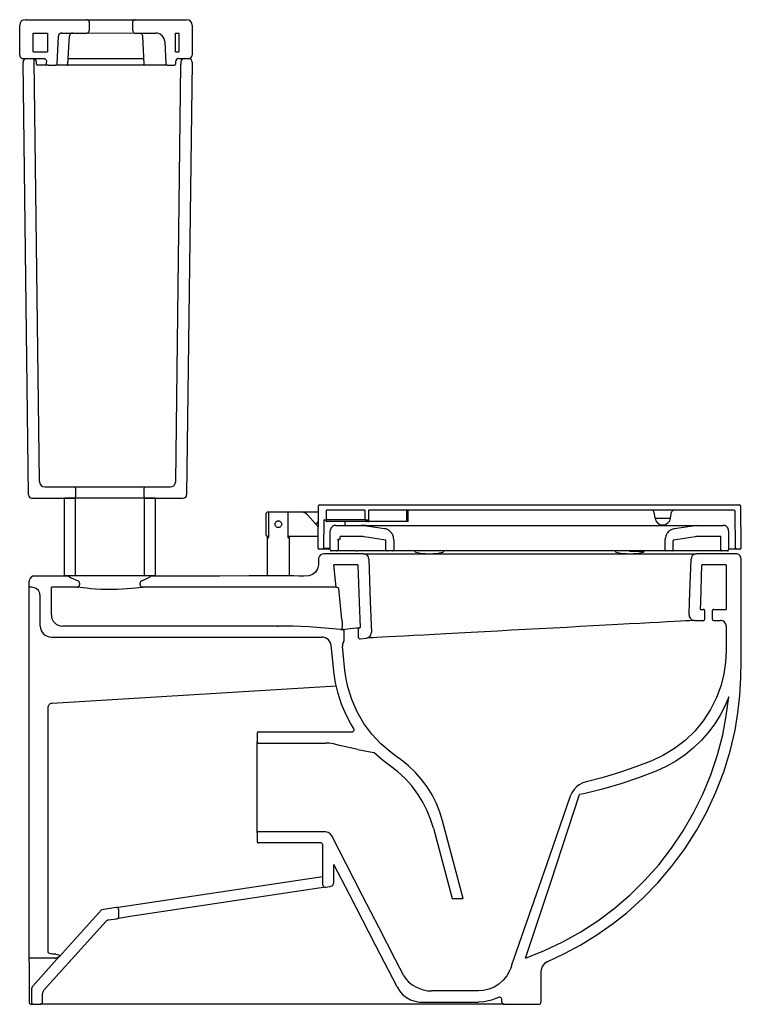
# Model space of a CAD drawing. Header units: millimetres. Extents: x -1370.565 to -1369.916, y -3144.331 to -3143.446.
import ezdxf

# ---------------------------------------------------------------- set-up
doc = ezdxf.new("R2010")
doc.units = ezdxf.units.MM
doc.header["$LTSCALE"] = 0.6
doc.layers.add('3', color=3, linetype='Continuous')
doc.layers.add('SANINDUSA', color=3, linetype='Continuous')

msp = doc.modelspace()

# ---------------------------------------------------------------- linework, layer by layer
at = {"layer": '3', "linetype": 'Continuous'}
for p, q in [((-1370.55955, -3143.44626), (-1370.50426, -3143.44626)), ((-1370.50223, -3143.44826), (-1370.50223, -3143.45626)), ((-1370.46288, -3143.45626), (-1370.46288, -3143.44826)), ((-1370.46085, -3143.44626), (-1370.41455, -3143.44626)), ((-1370.56455, -3143.47826), (-1370.56455, -3143.45126)), ((-1370.40955, -3143.45126), (-1370.40955, -3143.47826)), ((-1370.55255, -3143.47526), (-1370.55255, -3143.45826)), ((-1370.55255, -3143.45826), (-1370.53955, -3143.45826)), ((-1370.53955, -3143.45826), (-1370.53955, -3143.47526)), ((-1370.53102, -3143.48632), (-1370.5297, -3143.46111)), ((-1370.5267, -3143.45826), (-1370.50426, -3143.45826)), ((-1370.52118, -3143.48632), (-1370.51987, -3143.46111)), ((-1370.46085, -3143.45826), (-1370.44214, -3143.45826)), ((-1370.45423, -3143.46111), (-1370.45292, -3143.48632)), ((-1370.43415, -3143.46584), (-1370.43308, -3143.48632)), ((-1370.42455, -3143.45826), (-1370.42155, -3143.45826)), ((-1370.42455, -3143.47526), (-1370.42455, -3143.45826)), ((-1370.42155, -3143.45826), (-1370.42155, -3143.47526)), ((-1370.55255, -3143.47526), (-1370.53955, -3143.47526)), ((-1370.42455, -3143.47526), (-1370.42155, -3143.47526)), ((-1370.56155, -3143.48126), (-1370.54255, -3143.48126)), ((-1370.55659, -3143.8733), (-1370.56151, -3143.4843)), ((-1370.55851, -3143.48126), (-1370.55353, -3143.48126)), ((-1370.54674, -3143.86133), (-1370.55153, -3143.48324)), ((-1370.54955, -3143.48626), (-1370.54955, -3143.48426)), ((-1370.54043, -3143.48626), (-1370.54043, -3143.48426)), ((-1370.42455, -3143.48426), (-1370.42455, -3143.48626)), ((-1370.42155, -3143.48126), (-1370.41255, -3143.48126)), ((-1370.41962, -3143.48426), (-1370.41962, -3143.48626)), ((-1370.41758, -3143.48126), (-1370.41259, -3143.48126)), ((-1370.40959, -3143.4843), (-1370.41451, -3143.8733)), ((-1370.54592, -3143.48726), (-1370.54855, -3143.48726)), ((-1370.53972, -3143.48726), (-1370.54592, -3143.48726)), ((-1370.53855, -3143.48726), (-1370.54202, -3143.48726)), ((-1370.53855, -3143.48726), (-1370.53202, -3143.48726)), ((-1370.52217, -3143.48726), (-1370.53202, -3143.48726)), ((-1370.51675, -3143.48726), (-1370.52217, -3143.48726)), ((-1370.45735, -3143.48726), (-1370.51675, -3143.48726)), ((-1370.45193, -3143.48726), (-1370.45735, -3143.48726)), ((-1370.43684, -3143.48726), (-1370.45193, -3143.48726)), ((-1370.43208, -3143.48726), (-1370.43684, -3143.48726)), ((-1370.43208, -3143.48726), (-1370.42555, -3143.48726)), ((-1370.42436, -3143.86133), (-1370.41962, -3143.48663)), ((-1370.54174, -3143.86626), (-1370.51535, -3143.86626)), ((-1370.51535, -3143.86626), (-1370.45175, -3143.86626)), ((-1370.51434, -3143.86726), (-1370.51434, -3143.87526)), ((-1370.45276, -3143.87526), (-1370.45276, -3143.86726)), ((-1370.45175, -3143.86626), (-1370.42936, -3143.86626)), ((-1370.55359, -3143.87626), (-1370.51535, -3143.87626)), ((-1370.52439, -3143.94626), (-1370.52439, -3143.87626)), ((-1370.51434, -3143.87626), (-1370.52439, -3143.87626)), ((-1370.51434, -3143.94626), (-1370.51434, -3143.87626)), ((-1370.45276, -3143.87626), (-1370.51434, -3143.87626)), ((-1370.45276, -3143.87626), (-1370.45276, -3143.94626)), ((-1370.44271, -3143.87626), (-1370.45276, -3143.87626)), ((-1370.45175, -3143.87626), (-1370.41751, -3143.87626)), ((-1370.44271, -3143.87626), (-1370.44271, -3143.94626)), ((-1370.25584, -3143.92626), (-1370.29101, -3143.92626)), ((-1370.25584, -3143.92626), (-1369.95627, -3143.92626)), ((-1369.92109, -3143.92626), (-1369.95627, -3143.92626)), ((-1370.28021, -3143.95628), (-1370.28232, -3143.93626)), ((-1370.26067, -3143.93626), (-1370.28232, -3143.93626)), ((-1369.9297, -3143.93626), (-1369.95144, -3143.93626)), ((-1370.55605, -3143.9563), (-1370.55605, -3143.9513)), ((-1370.52229, -3143.9463), (-1370.55105, -3143.9463)), ((-1370.51434, -3143.94626), (-1370.52439, -3143.94626)), ((-1370.45276, -3143.94626), (-1370.51434, -3143.94626)), ((-1370.51082, -3143.95264), (-1370.51082, -3143.9543)), ((-1370.45629, -3143.9543), (-1370.45629, -3143.95264)), ((-1370.44271, -3143.94626), (-1370.45276, -3143.94626)), ((-1370.55605, -3143.96033), (-1370.55605, -3143.9563)), ((-1370.55405, -3143.9563), (-1370.55605, -3143.9563)), ((-1370.55605, -3144.05159), (-1370.55605, -3143.96033)), ((-1370.53605, -3143.98126), (-1370.53605, -3143.9563)), ((-1370.51283, -3143.9563), (-1370.53605, -3143.9563)), ((-1370.28021, -3143.95628), (-1370.35605, -3143.95628)), ((-1370.27512, -3143.98543), (-1370.27762, -3143.95766)), ((-1370.54605, -3143.99126), (-1370.54605, -3143.9643)), ((-1369.95283, -3143.97627), (-1369.95037, -3143.97627)), ((-1369.94904, -3143.97727), (-1369.94904, -3143.98527)), ((-1369.94209, -3143.98527), (-1369.94209, -3143.97727)), ((-1369.94076, -3143.97627), (-1369.9297, -3143.97627)), ((-1369.95801, -3143.98627), (-1369.95037, -3143.98627)), ((-1369.94076, -3143.98627), (-1369.93471, -3143.98627)), ((-1370.333, -3143.99126), (-1370.52605, -3143.99126)), ((-1370.333, -3143.99126), (-1370.33222, -3143.99126)), ((-1370.27618, -3143.9945), (-1370.27435, -3143.99431)), ((-1370.27312, -3143.99528), (-1370.27312, -3144.00479)), ((-1370.25995, -3144.00175), (-1370.25995, -3143.9937)), ((-1370.25894, -3143.99268), (-1370.2587, -3143.99266)), ((-1370.53605, -3144.00126), (-1370.29272, -3144.00126)), ((-1370.25873, -3144.00272), (-1370.25301, -3144.00211)), ((-1370.53533, -3144.06055), (-1370.28009, -3144.04509)), ((-1370.55605, -3144.28976), (-1370.55605, -3144.05159)), ((-1370.53905, -3144.28404), (-1370.53905, -3144.0645)), ((-1370.35005, -3144.08639), (-1370.26599, -3144.08639)), ((-1370.35105, -3144.0874), (-1370.35105, -3144.09542)), ((-1370.35105, -3144.17711), (-1370.35105, -3144.09542)), ((-1370.35005, -3144.09643), (-1370.28965, -3144.09643)), ((-1370.27727, -3144.09851), (-1370.2826, -3144.09726)), ((-1370.26058, -3144.10222), (-1370.27727, -3144.09851)), ((-1370.26058, -3144.10222), (-1370.24629, -3144.10504)), ((-1370.1928, -3144.17287), (-1370.17605, -3144.23626)), ((-1370.16605, -3144.23626), (-1370.1845, -3144.16642)), ((-1370.35105, -3144.17711), (-1370.35105, -3144.18513)), ((-1370.29031, -3144.1761), (-1370.35005, -3144.1761)), ((-1370.29415, -3144.18613), (-1370.35005, -3144.18613)), ((-1370.29215, -3144.22405), (-1370.29215, -3144.18814)), ((-1370.28215, -3144.22143), (-1370.28215, -3144.20555)), ((-1370.46578, -3144.24245), (-1370.30245, -3144.21782)), ((-1370.30245, -3144.21782), (-1370.29215, -3144.21626)), ((-1370.30185, -3144.22784), (-1370.46519, -3144.25248)), ((-1370.28985, -3144.22603), (-1370.30185, -3144.22784)), ((-1370.28985, -3144.22603), (-1370.28556, -3144.22538)), ((-1370.17605, -3144.23626), (-1370.16605, -3144.23626)), ((-1370.47778, -3144.24426), (-1370.49105, -3144.24626)), ((-1370.47778, -3144.24426), (-1370.46578, -3144.24245)), ((-1370.49112, -3144.24626), (-1370.52889, -3144.28822)), ((-1370.49112, -3144.24626), (-1370.49105, -3144.24626)), ((-1370.4846, -3144.2554), (-1370.47719, -3144.25429)), ((-1370.46519, -3144.25248), (-1370.47719, -3144.25429)), ((-1370.47548, -3144.25231), (-1370.47548, -3144.24624)), ((-1370.54302, -3144.31896), (-1370.48698, -3144.25668)), ((-1370.55605, -3144.29341), (-1370.55605, -3144.28976)), ((-1370.55605, -3144.28976), (-1370.55601, -3144.28976)), ((-1370.53239, -3144.28976), (-1370.55601, -3144.28976)), ((-1370.53203, -3144.2863), (-1370.53533, -3144.28618)), ((-1370.53301, -3144.28978), (-1370.53239, -3144.28976)), ((-1370.52889, -3144.28822), (-1370.52891, -3144.28824)), ((-1370.55605, -3144.29341), (-1370.55605, -3144.31094)), ((-1370.12249, -3144.29596), (-1370.12267, -3144.29654)), ((-1370.09612, -3144.3019), (-1370.09612, -3144.32926)), ((-1370.55605, -3144.31094), (-1370.55605, -3144.31149)), ((-1370.55605, -3144.31149), (-1370.55605, -3144.31818)), ((-1370.55605, -3144.31818), (-1370.55605, -3144.32926)), ((-1370.55405, -3144.31818), (-1370.55405, -3144.32926)), ((-1370.54405, -3144.32926), (-1370.54405, -3144.32164)), ((-1370.15238, -3144.31924), (-1370.19449, -3144.31924)), ((-1370.55205, -3144.33126), (-1370.54605, -3144.33126)), ((-1370.19219, -3144.33126), (-1370.54605, -3144.33126)), ((-1370.15224, -3144.33126), (-1370.19219, -3144.33126)), ((-1370.12928, -3144.33126), (-1370.15224, -3144.33126)), ((-1370.13128, -3144.32933), (-1370.13135, -3144.32679)), ((-1370.12928, -3144.33126), (-1370.09812, -3144.33126))]:
    msp.add_line(p, q, dxfattribs=at)
at = {"layer": '3'}
for p, q in [((-1370.50375, -3143.44633), (-1370.46085, -3143.44626)), ((-1370.50375, -3143.4582), (-1370.46085, -3143.45826)), ((-1370.52092, -3143.48126), (-1370.45319, -3143.48126)), ((-1370.41962, -3143.48626), (-1370.41962, -3143.48663)), ((-1370.55277, -3144.31484), (-1370.52878, -3144.28803)), ((-1370.55405, -3144.33126), (-1370.55205, -3144.33126)), ((-1370.20324, -3144.3293), (-1370.15238, -3144.3293))]:
    msp.add_line(p, q, dxfattribs=at)
at = {"layer": '3', "linetype": 'Continuous', "flags": 128}
for points in [[(-1370.50223, -3143.44826), (-1370.50224, -3143.44804), (-1370.50242, -3143.4474), (-1370.50281, -3143.44686), (-1370.50336, -3143.44647), (-1370.50375, -3143.44633), (-1370.50426, -3143.44626)], [(-1370.46085, -3143.44626), (-1370.46095, -3143.44627), (-1370.46162, -3143.44642), (-1370.46221, -3143.44678), (-1370.46263, -3143.44731), (-1370.4628, -3143.44771), (-1370.46288, -3143.44826)], [(-1370.50426, -3143.45826), (-1370.50419, -3143.45826), (-1370.50375, -3143.4582), (-1370.50313, -3143.45792), (-1370.50263, -3143.45746), (-1370.50232, -3143.45685), (-1370.50223, -3143.45626)], [(-1370.46288, -3143.45626), (-1370.46284, -3143.45662), (-1370.46262, -3143.45724), (-1370.46239, -3143.45757), (-1370.46186, -3143.458), (-1370.46122, -3143.45823), (-1370.46085, -3143.45826)], [(-1370.5267, -3143.45826), (-1370.5277, -3143.45843), (-1370.52858, -3143.45892), (-1370.52925, -3143.45967), (-1370.52963, -3143.46061), (-1370.5297, -3143.46111)], [(-1370.5169, -3143.45826), (-1370.51746, -3143.45832), (-1370.518, -3143.45848), (-1370.5185, -3143.45874), (-1370.51895, -3143.45909), (-1370.51932, -3143.45952), (-1370.5196, -3143.46001), (-1370.51979, -3143.46054), (-1370.51987, -3143.46111)], [(-1370.4572, -3143.45826), (-1370.45664, -3143.45832), (-1370.4561, -3143.45848), (-1370.4556, -3143.45874), (-1370.45516, -3143.45909), (-1370.45479, -3143.45952), (-1370.4545, -3143.46001), (-1370.45432, -3143.46054), (-1370.45423, -3143.46111)], [(-1370.43415, -3143.46584), (-1370.43474, -3143.46322), (-1370.43617, -3143.46095), (-1370.43826, -3143.45927), (-1370.4408, -3143.45838), (-1370.44214, -3143.45826)], [(-1370.54255, -3143.48126), (-1370.54214, -3143.48132), (-1370.54174, -3143.48149), (-1370.54137, -3143.48177), (-1370.54105, -3143.48214), (-1370.54079, -3143.4826), (-1370.54059, -3143.48312), (-1370.54047, -3143.48368), (-1370.54043, -3143.48426)], [(-1370.53972, -3143.48726), (-1370.53986, -3143.48724), (-1370.53999, -3143.48719), (-1370.54012, -3143.4871), (-1370.54022, -3143.48697), (-1370.54031, -3143.48682), (-1370.54038, -3143.48665), (-1370.54042, -3143.48646), (-1370.54043, -3143.48626)], [(-1370.52217, -3143.48726), (-1370.52198, -3143.48725), (-1370.5218, -3143.48719), (-1370.52164, -3143.48711), (-1370.52149, -3143.48699), (-1370.52136, -3143.48685), (-1370.52127, -3143.48668), (-1370.52121, -3143.4865), (-1370.52118, -3143.48632)], [(-1370.45193, -3143.48726), (-1370.45212, -3143.48725), (-1370.4523, -3143.48719), (-1370.45247, -3143.48711), (-1370.45262, -3143.48699), (-1370.45274, -3143.48685), (-1370.45283, -3143.48668), (-1370.4529, -3143.4865), (-1370.45292, -3143.48632)], [(-1370.51434, -3143.86726), (-1370.51438, -3143.86698), (-1370.51453, -3143.86668), (-1370.51477, -3143.86644), (-1370.51508, -3143.8663), (-1370.51529, -3143.86627), (-1370.51535, -3143.86626)], [(-1370.45175, -3143.86626), (-1370.45186, -3143.86627), (-1370.45219, -3143.86636), (-1370.45246, -3143.86656), (-1370.45266, -3143.86683), (-1370.45273, -3143.86703), (-1370.45276, -3143.86726)], [(-1370.51535, -3143.87626), (-1370.51529, -3143.87626), (-1370.51496, -3143.87618), (-1370.51467, -3143.876), (-1370.51446, -3143.87573), (-1370.51435, -3143.87542), (-1370.51434, -3143.87526)], [(-1370.45276, -3143.87526), (-1370.45276, -3143.87535), (-1370.45267, -3143.87567), (-1370.45257, -3143.87585), (-1370.45233, -3143.87608), (-1370.45202, -3143.87623), (-1370.45175, -3143.87626)], [(-1370.29101, -3143.92626), (-1370.29267, -3143.92655), (-1370.29414, -3143.92736), (-1370.29525, -3143.92861), (-1370.29589, -3143.93017), (-1370.29601, -3143.93126)], [(-1370.25084, -3143.93109), (-1370.25105, -3143.9298), (-1370.25181, -3143.9283), (-1370.25252, -3143.92752), (-1370.25394, -3143.92664), (-1370.25558, -3143.92627), (-1370.25584, -3143.92626)], [(-1369.95627, -3143.92626), (-1369.95789, -3143.92653), (-1369.95936, -3143.92734), (-1369.96049, -3143.92858), (-1369.96096, -3143.92953), (-1369.96126, -3143.93109)], [(-1369.91609, -3143.93126), (-1369.91637, -3143.92961), (-1369.91718, -3143.92814), (-1369.91843, -3143.92702), (-1369.91999, -3143.92639), (-1369.92109, -3143.92626)], [(-1370.29601, -3143.93126), (-1370.29604, -3143.93638), (-1370.29682, -3143.93981), (-1370.2987, -3143.94278), (-1370.30146, -3143.94498), (-1370.30486, -3143.94614), (-1370.30932, -3143.94647), (-1370.31382, -3143.94639), (-1370.31831, -3143.94627), (-1370.33164, -3143.94628), (-1370.35829, -3143.94628), (-1370.38493, -3143.94629), (-1370.43823, -3143.9463), (-1370.44481, -3143.9463)], [(-1370.25084, -3143.93109), (-1370.24951, -3143.96917), (-1370.24854, -3143.99696)], [(-1370.09008, -3144.29272), (-1370.07492, -3144.28565), (-1370.06017, -3144.27769), (-1370.04589, -3144.26888), (-1370.03216, -3144.25927), (-1370.01903, -3144.24891), (-1370.00461, -3144.23595), (-1369.99105, -3144.22199), (-1369.97843, -3144.20714), (-1369.96685, -3144.1915), (-1369.95639, -3144.17518), (-1369.94707, -3144.15817), (-1369.93889, -3144.14051), (-1369.93191, -3144.12233), (-1369.92617, -3144.10373), (-1369.92171, -3144.08486), (-1369.91914, -3144.06929), (-1369.9175, -3144.05358), (-1369.91658, -3144.03778), (-1369.91617, -3144.02194), (-1369.91609, -3144.00613), (-1369.91609, -3143.93126)], [(-1369.96301, -3143.98109), (-1369.96259, -3143.96915), (-1369.96126, -3143.93109)], [(-1370.26067, -3143.93626), (-1370.2595, -3143.96979), (-1370.2587, -3143.99266)], [(-1369.95283, -3143.97627), (-1369.9526, -3143.96967), (-1369.95144, -3143.93626)], [(-1369.9297, -3143.93626), (-1369.9297, -3143.96565), (-1369.9297, -3143.97627)], [(-1370.55105, -3143.9463), (-1370.55271, -3143.94658), (-1370.55417, -3143.94739), (-1370.55529, -3143.94865), (-1370.55593, -3143.9502), (-1370.55605, -3143.9513)], [(-1370.51965, -3143.94704), (-1370.52124, -3143.94641), (-1370.52229, -3143.9463)], [(-1370.51965, -3143.94704), (-1370.51824, -3143.94786), (-1370.51209, -3143.95078)], [(-1370.51082, -3143.95264), (-1370.51082, -3143.95255), (-1370.51096, -3143.9519), (-1370.51115, -3143.95154), (-1370.51162, -3143.95105), (-1370.51209, -3143.95078)], [(-1370.45501, -3143.95078), (-1370.45511, -3143.95082), (-1370.45567, -3143.95121), (-1370.45595, -3143.95154), (-1370.45622, -3143.95215), (-1370.45629, -3143.95264)], [(-1370.45501, -3143.95078), (-1370.45149, -3143.94924), (-1370.44745, -3143.94703)], [(-1370.44481, -3143.9463), (-1370.44649, -3143.94658), (-1370.44745, -3143.94703)], [(-1370.54605, -3143.9643), (-1370.5465, -3143.96165), (-1370.5478, -3143.9593), (-1370.54981, -3143.95751), (-1370.5523, -3143.95649), (-1370.55405, -3143.9563)], [(-1370.51283, -3143.9563), (-1370.51216, -3143.95618), (-1370.51156, -3143.95585), (-1370.51111, -3143.95535), (-1370.51086, -3143.95473), (-1370.51082, -3143.9543)], [(-1370.45428, -3143.9563), (-1370.45484, -3143.95638), (-1370.45573, -3143.95651), (-1370.45778, -3143.95678), (-1370.46056, -3143.95713), (-1370.46398, -3143.95749), (-1370.46793, -3143.95785), (-1370.47231, -3143.95814), (-1370.477, -3143.95836), (-1370.48188, -3143.95846), (-1370.4868, -3143.95844), (-1370.49169, -3143.9583), (-1370.49635, -3143.95806), (-1370.50063, -3143.95773), (-1370.50443, -3143.95737), (-1370.5076, -3143.95701), (-1370.51011, -3143.95668), (-1370.51184, -3143.95644), (-1370.51283, -3143.9563)], [(-1370.45629, -3143.9543), (-1370.45618, -3143.95496), (-1370.45585, -3143.95554), (-1370.45535, -3143.95599), (-1370.45473, -3143.95624), (-1370.45428, -3143.9563)], [(-1370.35605, -3143.95628), (-1370.39688, -3143.95629), (-1370.43198, -3143.9563), (-1370.45428, -3143.9563)], [(-1370.27762, -3143.95766), (-1370.27876, -3143.95704), (-1370.27958, -3143.95661), (-1370.28008, -3143.95635), (-1370.28021, -3143.95628)], [(-1369.94904, -3143.97727), (-1369.94909, -3143.977), (-1369.94923, -3143.97677), (-1369.94952, -3143.97651), (-1369.94999, -3143.97631), (-1369.95037, -3143.97627)], [(-1369.94076, -3143.97627), (-1369.94126, -3143.97635), (-1369.94173, -3143.9766), (-1369.94196, -3143.97685), (-1369.94207, -3143.9771), (-1369.94209, -3143.97727)], [(-1370.27512, -3143.98543), (-1370.27491, -3143.98868), (-1370.27489, -3143.99147), (-1370.27503, -3143.99343), (-1370.27529, -3143.99438), (-1370.2754, -3143.99446)], [(-1369.95801, -3143.98627), (-1369.95864, -3143.9863), (-1369.96001, -3143.98637), (-1369.96259, -3143.98651), (-1369.9662, -3143.98671), (-1369.97079, -3143.98695), (-1369.97632, -3143.98725), (-1369.98278, -3143.98759), (-1369.99014, -3143.98799), (-1369.99832, -3143.98843), (-1370.00723, -3143.9889), (-1370.01685, -3143.98942), (-1370.02714, -3143.98997), (-1370.03798, -3143.99055), (-1370.04927, -3143.99116), (-1370.06096, -3143.99179), (-1370.073, -3143.99243), (-1370.08528, -3143.99309), (-1370.09766, -3143.99376), (-1370.11009, -3143.99443), (-1370.12253, -3143.99509), (-1370.13486, -3143.99576), (-1370.14693, -3143.99641), (-1370.15876, -3143.99704), (-1370.17025, -3143.99766), (-1370.18128, -3143.99825), (-1370.19172, -3143.99881), (-1370.20147, -3143.99934), (-1370.21057, -3143.99983), (-1370.21893, -3144.00028), (-1370.22646, -3144.00068), (-1370.23312, -3144.00104), (-1370.2389, -3144.00135), (-1370.24374, -3144.00161), (-1370.24759, -3144.00182), (-1370.25039, -3144.00197), (-1370.2522, -3144.00207), (-1370.25301, -3144.00211)], [(-1369.96301, -3143.98109), (-1369.96279, -3143.98276), (-1369.96203, -3143.98425), (-1369.96081, -3143.98541), (-1369.95928, -3143.9861), (-1369.95801, -3143.98627)], [(-1369.95037, -3143.98627), (-1369.94987, -3143.98619), (-1369.9494, -3143.98593), (-1369.94917, -3143.98568), (-1369.94906, -3143.98544), (-1369.94904, -3143.98527)], [(-1369.94209, -3143.98527), (-1369.94204, -3143.98553), (-1369.9419, -3143.98576), (-1369.94161, -3143.98602), (-1369.94114, -3143.98622), (-1369.94076, -3143.98627)], [(-1369.9297, -3143.99127), (-1369.92974, -3143.99063), (-1369.93023, -3143.98903), (-1369.93123, -3143.98767), (-1369.93261, -3143.98672), (-1369.93423, -3143.98629), (-1369.93471, -3143.98627)], [(-1370.27618, -3143.9945), (-1370.29032, -3143.99309), (-1370.30449, -3143.99208), (-1370.31874, -3143.99147), (-1370.333, -3143.99126)], [(-1370.27435, -3143.99431), (-1370.27368, -3143.99424), (-1370.27172, -3143.99404), (-1370.27021, -3143.99388), (-1370.26744, -3143.99359), (-1370.26458, -3143.99329), (-1370.26195, -3143.99301), (-1370.25986, -3143.99278), (-1370.25894, -3143.99268)], [(-1370.27312, -3143.99528), (-1370.27317, -3143.99498), (-1370.27332, -3143.99472), (-1370.27355, -3143.9945), (-1370.27386, -3143.99435), (-1370.27424, -3143.9943), (-1370.27435, -3143.99431)], [(-1370.25894, -3143.99268), (-1370.25933, -3143.99279), (-1370.25967, -3143.99303), (-1370.25988, -3143.99335), (-1370.25995, -3143.9937)], [(-1370.25301, -3144.00211), (-1370.25139, -3144.00166), (-1370.25002, -3144.00069), (-1370.24904, -3143.99933), (-1370.24857, -3143.99772), (-1370.24854, -3143.99696)], [(-1369.9297, -3143.99127), (-1369.9297, -3144.01128), (-1369.9297, -3144.01327)], [(-1370.28476, -3144.00842), (-1370.28549, -3144.00584), (-1370.28703, -3144.00364), (-1370.28921, -3144.00207), (-1370.29179, -3144.00132), (-1370.29272, -3144.00126)], [(-1370.27347, -3144.00569), (-1370.27409, -3144.00664), (-1370.27447, -3144.00763), (-1370.27461, -3144.0093), (-1370.2746, -3144.00942)], [(-1370.27347, -3144.00569), (-1370.27321, -3144.00525), (-1370.27312, -3144.00479)], [(-1370.25995, -3144.00175), (-1370.2599, -3144.00204), (-1370.25976, -3144.00231), (-1370.25953, -3144.00252), (-1370.25921, -3144.00267), (-1370.25883, -3144.00272), (-1370.25873, -3144.00272)], [(-1370.28224, -3144.03235), (-1370.28233, -3144.03151), (-1370.28476, -3144.00842)], [(-1370.27229, -3144.0313), (-1370.27393, -3144.01576), (-1370.2746, -3144.00942)], [(-1369.9297, -3144.01327), (-1369.93022, -3144.02373), (-1369.93176, -3144.03412), (-1369.9343, -3144.04429), (-1369.93844, -3144.05557), (-1369.94382, -3144.06634), (-1369.95034, -3144.07642), (-1369.95797, -3144.08569), (-1369.96662, -3144.09408), (-1369.97611, -3144.10143), (-1369.98594, -3144.10743), (-1369.99635, -3144.11234)], [(-1370.26431, -3144.08331), (-1370.26694, -3144.07902), (-1370.27148, -3144.07043), (-1370.2753, -3144.06149), (-1370.27844, -3144.05199), (-1370.28076, -3144.04226), (-1370.28224, -3144.03235)], [(-1370.2255, -3144.1089), (-1370.23086, -3144.10506), (-1370.23998, -3144.09723), (-1370.24819, -3144.08841), (-1370.25534, -3144.07876), (-1370.26135, -3144.06836), (-1370.26618, -3144.05732), (-1370.26973, -3144.04585), (-1370.27126, -3144.03862), (-1370.27229, -3144.0313)], [(-1370.1099, -3144.2898), (-1370.09291, -3144.28303), (-1370.07634, -3144.27512), (-1370.06032, -3144.26614), (-1370.04492, -3144.25614), (-1370.03027, -3144.24518), (-1370.01608, -3144.233), (-1370.0027, -3144.21983), (-1369.99022, -3144.20579), (-1369.97871, -3144.19096), (-1369.96827, -3144.17545), (-1369.9589, -3144.15924), (-1369.95062, -3144.14237), (-1369.94348, -3144.12497), (-1369.93753, -3144.10714), (-1369.93282, -3144.08902), (-1369.92956, -3144.07206), (-1369.92737, -3144.05492)], [(-1369.92737, -3144.05492), (-1369.93092, -3144.06324), (-1369.9351, -3144.07126), (-1369.94001, -3144.07913), (-1369.94553, -3144.08658), (-1369.95194, -3144.09389), (-1369.95892, -3144.10065), (-1369.96667, -3144.10697), (-1369.97494, -3144.11261), (-1369.98352, -3144.11745), (-1369.99255, -3144.12159)], [(-1370.53905, -3144.0645), (-1370.53898, -3144.06376), (-1370.53877, -3144.06305), (-1370.53843, -3144.06239), (-1370.53798, -3144.0618), (-1370.53742, -3144.06131), (-1370.53677, -3144.06093), (-1370.53607, -3144.06067), (-1370.53533, -3144.06055)], [(-1370.35005, -3144.08639), (-1370.35021, -3144.08641), (-1370.35053, -3144.08652), (-1370.35079, -3144.08672), (-1370.35097, -3144.08701), (-1370.35105, -3144.08734), (-1370.35105, -3144.0874)], [(-1370.26599, -3144.08639), (-1370.26532, -3144.08628), (-1370.26474, -3144.08596), (-1370.26429, -3144.08546), (-1370.26404, -3144.08484), (-1370.264, -3144.08417), (-1370.26419, -3144.08352), (-1370.26431, -3144.08331)], [(-1370.35105, -3144.09542), (-1370.35102, -3144.09569), (-1370.35087, -3144.09599), (-1370.35073, -3144.09615), (-1370.35046, -3144.09634), (-1370.35013, -3144.09642), (-1370.35005, -3144.09643)], [(-1370.2826, -3144.09726), (-1370.28608, -3144.09664), (-1370.28965, -3144.09643)], [(-1370.23254, -3144.1162), (-1370.23887, -3144.11149), (-1370.24629, -3144.10504)], [(-1370.1845, -3144.16642), (-1370.18696, -3144.15848), (-1370.19007, -3144.15077), (-1370.19392, -3144.14313), (-1370.19842, -3144.13585), (-1370.20336, -3144.12917), (-1370.20885, -3144.12292), (-1370.21501, -3144.11699), (-1370.22166, -3144.1116), (-1370.2255, -3144.1089)], [(-1369.99635, -3144.11234), (-1370.01077, -3144.11796), (-1370.02541, -3144.12299), (-1370.04034, -3144.12744), (-1370.05545, -3144.13126)], [(-1370.1928, -3144.17287), (-1370.19526, -3144.16493), (-1370.19836, -3144.15722), (-1370.20222, -3144.14958), (-1370.20671, -3144.1423), (-1370.21214, -3144.13503), (-1370.2182, -3144.12828), (-1370.22509, -3144.1219), (-1370.23254, -3144.1162)], [(-1369.99255, -3144.12159), (-1370.00837, -3144.12773), (-1370.02444, -3144.13318), (-1370.04087, -3144.13794), (-1370.0575, -3144.14197), (-1370.06149, -3144.14282)], [(-1370.05545, -3144.13126), (-1370.05862, -3144.13228), (-1370.06167, -3144.13385), (-1370.06433, -3144.13586), (-1370.06668, -3144.13836), (-1370.0685, -3144.14111), (-1370.06988, -3144.14421)], [(-1370.06988, -3144.14421), (-1370.09127, -3144.20592), (-1370.10709, -3144.25157), (-1370.12249, -3144.29596)], [(-1370.1099, -3144.2898), (-1370.08736, -3144.22138), (-1370.06149, -3144.14282)], [(-1370.35005, -3144.1761), (-1370.35019, -3144.17611), (-1370.35051, -3144.17621), (-1370.35078, -3144.17642), (-1370.35096, -3144.17669), (-1370.35103, -3144.17689), (-1370.35105, -3144.17711)], [(-1370.2841, -3144.1799), (-1370.28551, -3144.17802), (-1370.28747, -3144.17671), (-1370.28974, -3144.17613), (-1370.29031, -3144.1761)], [(-1370.21933, -3144.30574), (-1370.22676, -3144.2913), (-1370.24159, -3144.2625), (-1370.25641, -3144.2337), (-1370.27123, -3144.2049), (-1370.28409, -3144.1799)], [(-1370.35105, -3144.18513), (-1370.35103, -3144.18536), (-1370.3509, -3144.18567), (-1370.35076, -3144.18584), (-1370.35049, -3144.18603), (-1370.35017, -3144.18613), (-1370.35005, -3144.18613)], [(-1370.29215, -3144.18814), (-1370.29217, -3144.18789), (-1370.29226, -3144.18748), (-1370.29259, -3144.18689), (-1370.29309, -3144.18644), (-1370.29371, -3144.18618), (-1370.29415, -3144.18613)], [(-1370.22547, -3144.31569), (-1370.24446, -3144.2788), (-1370.26818, -3144.23269), (-1370.28215, -3144.20555)], [(-1370.53533, -3144.28618), (-1370.53652, -3144.28604), (-1370.53754, -3144.28574), (-1370.53835, -3144.28527), (-1370.5389, -3144.28463), (-1370.53905, -3144.28404)], [(-1370.53239, -3144.28976), (-1370.53237, -3144.28969), (-1370.53228, -3144.28962), (-1370.53197, -3144.28951), (-1370.53042, -3144.28903), (-1370.53009, -3144.28886)], [(-1370.53203, -3144.2863), (-1370.53056, -3144.28646), (-1370.52961, -3144.28671), (-1370.52901, -3144.28704), (-1370.52869, -3144.28743), (-1370.52866, -3144.28783), (-1370.52889, -3144.28822)], [(-1370.53007, -3144.2889), (-1370.52991, -3144.28882), (-1370.52974, -3144.28874), (-1370.52958, -3144.28866), (-1370.52942, -3144.28857), (-1370.52927, -3144.28847), (-1370.52912, -3144.28837), (-1370.52897, -3144.28826), (-1370.52882, -3144.28815)], [(-1370.12267, -3144.29654), (-1370.12334, -3144.2987), (-1370.12429, -3144.30107), (-1370.12677, -3144.30554), (-1370.13, -3144.3096), (-1370.13387, -3144.31306), (-1370.13826, -3144.31581), (-1370.14305, -3144.3178), (-1370.14766, -3144.31888), (-1370.15238, -3144.31924)], [(-1370.09008, -3144.29272), (-1370.09289, -3144.29455), (-1370.09495, -3144.29721), (-1370.096, -3144.30039), (-1370.09612, -3144.3019)], [(-1370.21933, -3144.30575), (-1370.21762, -3144.30839), (-1370.21551, -3144.31073), (-1370.21173, -3144.31384), (-1370.20749, -3144.3163), (-1370.20284, -3144.31806), (-1370.19796, -3144.31904), (-1370.19449, -3144.31924)], [(-1370.22547, -3144.31569), (-1370.22322, -3144.31928), (-1370.22041, -3144.32244), (-1370.2171, -3144.32508), (-1370.21339, -3144.32713), (-1370.20942, -3144.32852), (-1370.20526, -3144.32921), (-1370.20324, -3144.3293)], [(-1370.13424, -3144.32505), (-1370.14049, -3144.32753), (-1370.14725, -3144.32897), (-1370.15238, -3144.3293)], [(-1370.13135, -3144.32679), (-1370.13149, -3144.32612), (-1370.13183, -3144.32554), (-1370.13235, -3144.32511), (-1370.13298, -3144.32487), (-1370.13365, -3144.32486), (-1370.13424, -3144.32505)], [(-1370.55605, -3144.32926), (-1370.55596, -3144.32988), (-1370.55568, -3144.33042), (-1370.55525, -3144.33086), (-1370.55466, -3144.33117), (-1370.55406, -3144.33126), (-1370.55405, -3144.33126)], [(-1370.09812, -3144.33126), (-1370.09779, -3144.33124), (-1370.09715, -3144.33101), (-1370.09663, -3144.3306), (-1370.09627, -3144.33003), (-1370.09612, -3144.32937), (-1370.09612, -3144.32926)]]:
    msp.add_lwpolyline(points, dxfattribs=at)
at = {"layer": '3', "linetype": 'Continuous'}
for centre, radius, start, end in [((-1370.55955, -3143.45126), 0.005, 90, 180), ((-1370.41455, -3143.45126), 0.005, 0, 90), ((-1370.56155, -3143.47826), 0.003, 180, 270), ((-1370.55851, -3143.48426), 0.003, 90, 180.72522), ((-1370.55353, -3143.48326), 0.002, 0.72522, 90), ((-1370.55255, -3143.48426), 0.003, 0, 90), ((-1370.42155, -3143.48426), 0.003, 90, 180), ((-1370.41662, -3143.48426), 0.003, 90, 180), ((-1370.41259, -3143.48426), 0.003, 359.27478, 90), ((-1370.41255, -3143.47826), 0.003, 270, 0), ((-1370.54855, -3143.48626), 0.001, 180, 270), ((-1370.53202, -3143.48626), 0.001, 270, 357), ((-1370.43208, -3143.48626), 0.001, 183, 270), ((-1370.42555, -3143.48626), 0.001, 270, 0), ((-1370.54174, -3143.86126), 0.005, 180.72522, 270), ((-1370.42936, -3143.86126), 0.005, 270, 359.27478), ((-1370.55359, -3143.87326), 0.003, 180.72522, 270), ((-1370.41751, -3143.87326), 0.003, 270, 359.27478), ((-1370.52605, -3143.98126), 0.01, 180, 270), ((-1370.53605, -3143.99126), 0.01, 180, 270), ((-1370.29015, -3144.22405), 0.002, 180, 278.57728), ((-1370.28615, -3144.22143), 0.004, 278.57728, 0), ((-1370.47748, -3144.24624), 0.002, 0, 98.57728), ((-1370.47748, -3144.25231), 0.002, 278.57728, 0), ((-1370.484, -3144.25936), 0.004, 98.57728, 138.01279), ((-1370.54905, -3144.31818), 0.005, 138.01279, 180), ((-1370.54005, -3144.32164), 0.004, 138.01279, 180), ((-1370.55205, -3144.32926), 0.002, 180, 270), ((-1370.54605, -3144.32926), 0.002, 270, 0), ((-1370.12928, -3144.32926), 0.002, 181.75216, 270)]:
    msp.add_arc(centre, radius, start, end, dxfattribs=at)
at = {"layer": 'SANINDUSA'}
for p, q in [((-1370.29508, -3143.88226), (-1369.91776, -3143.88226)), ((-1370.34313, -3143.90966), (-1370.34313, -3143.88987)), ((-1370.34306, -3143.88969), (-1370.3422, -3143.88884)), ((-1370.34202, -3143.88876), (-1370.34021, -3143.88876)), ((-1370.34079, -3143.91176), (-1370.34079, -3143.88926)), ((-1370.34021, -3143.88876), (-1370.32405, -3143.88876)), ((-1370.32405, -3143.88876), (-1370.31174, -3143.88876)), ((-1370.32347, -3143.88926), (-1370.32347, -3143.91176)), ((-1370.31174, -3143.88876), (-1370.29613, -3143.88876)), ((-1370.30574, -3143.89147), (-1370.29625, -3143.90223)), ((-1370.29641, -3143.92125), (-1370.29608, -3143.88325)), ((-1370.28919, -3143.88751), (-1370.28919, -3143.89551)), ((-1370.25437, -3143.88726), (-1370.28894, -3143.88726)), ((-1370.25412, -3143.89576), (-1370.25412, -3143.88751)), ((-1370.25112, -3143.88751), (-1370.25112, -3143.89726)), ((-1369.92272, -3143.88726), (-1370.25087, -3143.88726)), ((-1370.21663, -3143.89726), (-1370.21663, -3143.88751)), ((-1370.21544, -3143.89726), (-1370.21544, -3143.88751)), ((-1369.99458, -3143.88892), (-1369.99368, -3143.89406)), ((-1369.9796, -3143.89406), (-1369.9787, -3143.88892)), ((-1369.92143, -3143.92127), (-1369.92172, -3143.88825)), ((-1369.91676, -3143.88325), (-1369.91643, -3143.92125)), ((-1370.29621, -3143.89725), (-1370.29842, -3143.89976)), ((-1370.29119, -3143.89576), (-1370.29142, -3143.92127)), ((-1370.29119, -3143.89576), (-1370.28944, -3143.89576)), ((-1370.28892, -3143.89576), (-1370.28944, -3143.89576)), ((-1370.28917, -3143.89701), (-1370.28917, -3143.89601)), ((-1370.25342, -3143.89576), (-1370.28892, -3143.89576)), ((-1370.25342, -3143.89726), (-1370.28892, -3143.89726)), ((-1370.27205, -3143.90076), (-1370.27201, -3143.89726)), ((-1370.27011, -3143.89576), (-1370.27011, -3143.89575)), ((-1370.25412, -3143.89576), (-1370.25212, -3143.89576)), ((-1370.25212, -3143.89726), (-1370.25342, -3143.89726)), ((-1370.25317, -3143.89601), (-1370.25317, -3143.89701)), ((-1370.25212, -3143.89726), (-1370.25212, -3143.89576)), ((-1370.25212, -3143.89726), (-1370.25112, -3143.89726)), ((-1370.21663, -3143.89726), (-1370.25112, -3143.89726)), ((-1370.21544, -3143.89726), (-1370.21663, -3143.89726)), ((-1369.99364, -3143.89426), (-1369.97964, -3143.89426)), ((-1370.28544, -3143.92276), (-1370.28544, -3143.90576)), ((-1370.28044, -3143.90076), (-1370.25757, -3143.90076)), ((-1370.25757, -3143.90076), (-1369.95533, -3143.90076)), ((-1370.25287, -3143.90113), (-1370.23687, -3143.90367)), ((-1369.97603, -3143.90367), (-1369.96003, -3143.90113)), ((-1369.95533, -3143.90076), (-1369.96003, -3143.90113)), ((-1369.95533, -3143.90076), (-1369.93246, -3143.90076)), ((-1369.92746, -3143.90576), (-1369.92746, -3143.92276)), ((-1370.3422, -3143.91069), (-1370.34306, -3143.90984)), ((-1370.34213, -3143.91074), (-1370.34213, -3143.94628)), ((-1370.34079, -3143.91076), (-1370.34202, -3143.91076)), ((-1370.34193, -3143.91076), (-1370.34193, -3143.91176)), ((-1370.34193, -3143.91176), (-1370.34079, -3143.91176)), ((-1370.29632, -3143.91076), (-1370.32347, -3143.91076)), ((-1370.32347, -3143.91176), (-1370.32233, -3143.91176)), ((-1370.32233, -3143.91176), (-1370.32233, -3143.91076)), ((-1370.32213, -3143.94628), (-1370.32213, -3143.91076)), ((-1370.27844, -3143.91451), (-1370.27844, -3143.91326)), ((-1370.27844, -3143.91326), (-1370.27644, -3143.91326)), ((-1370.27844, -3143.91326), (-1370.27844, -3143.92276)), ((-1370.25841, -3143.91076), (-1370.27644, -3143.91076)), ((-1370.27644, -3143.91326), (-1370.27644, -3143.91076)), ((-1370.23543, -3143.92276), (-1370.23543, -3143.91458)), ((-1370.22843, -3143.91354), (-1370.22843, -3143.92276)), ((-1369.98447, -3143.92276), (-1369.98447, -3143.91354)), ((-1369.97747, -3143.91458), (-1369.97747, -3143.92276)), ((-1369.95762, -3143.91101), (-1369.97704, -3143.91408)), ((-1369.93496, -3143.91076), (-1369.95449, -3143.91076)), ((-1369.93446, -3143.92276), (-1369.93446, -3143.91126)), ((-1370.29242, -3143.92226), (-1370.29541, -3143.92226)), ((-1370.28544, -3143.92226), (-1370.29242, -3143.92226)), ((-1370.29142, -3143.92127), (-1370.28544, -3143.92127)), ((-1370.27944, -3143.92376), (-1370.28444, -3143.92376)), ((-1370.26235, -3143.92376), (-1370.27944, -3143.92376)), ((-1370.26235, -3143.92376), (-1370.26087, -3143.92376)), ((-1370.23443, -3143.92376), (-1370.26087, -3143.92376)), ((-1370.22943, -3143.92376), (-1370.23443, -3143.92376)), ((-1369.98347, -3143.92376), (-1370.22943, -3143.92376)), ((-1370.20945, -3143.92376), (-1370.20945, -3143.92397)), ((-1370.19684, -3143.92626), (-1370.19606, -3143.92626)), ((-1370.18345, -3143.92397), (-1370.18345, -3143.92376)), ((-1370.02945, -3143.92376), (-1370.02945, -3143.92397)), ((-1370.01684, -3143.92626), (-1370.01606, -3143.92626)), ((-1370.01645, -3143.92397), (-1370.00345, -3143.92397)), ((-1370.00345, -3143.92397), (-1370.00345, -3143.92376)), ((-1369.97847, -3143.92376), (-1369.98347, -3143.92376)), ((-1369.93346, -3143.92376), (-1369.97847, -3143.92376)), ((-1369.92846, -3143.92376), (-1369.93346, -3143.92376)), ((-1369.92043, -3143.92226), (-1369.92746, -3143.92226)), ((-1369.91743, -3143.92226), (-1369.92043, -3143.92226))]:
    msp.add_line(p, q, dxfattribs=at)
at = {"layer": 'SANINDUSA', "flags": 128}
msp.add_lwpolyline([(-1370.23586, -3143.91408), (-1370.25089, -3143.9117), (-1370.25528, -3143.91101)], dxfattribs=at)
at = {"layer": 'SANINDUSA'}
for centre, radius, start, end in [((-1370.29508, -3143.88326), 0.001, 90, 179.5), ((-1369.91776, -3143.88326), 0.001, 0.5, 90), ((-1370.34288, -3143.88987), 0.00025, 135, 180), ((-1370.34202, -3143.88901), 0.00025, 90, 135), ((-1370.31174, -3143.89676), 0.008, 41.42367, 90), ((-1370.28894, -3143.88751), 0.00025, 90, 180), ((-1370.25437, -3143.88751), 0.00025, 0, 90), ((-1370.25087, -3143.88751), 0.00025, 90, 180), ((-1370.21641, -3143.88749), 0.000226, 98.75068, 186.66149), ((-1370.21519, -3143.88751), 0.00025, 90, 180), ((-1369.99655, -3143.88926), 0.002, 10, 90), ((-1369.97673, -3143.88926), 0.002, 90, 170), ((-1369.92272, -3143.88826), 0.001, 0.5, 90), ((-1370.28944, -3143.89551), 0.00025, 270, 0), ((-1370.28892, -3143.89601), 0.00025, 90, 180), ((-1370.28892, -3143.89701), 0.00025, 180, 270), ((-1370.25342, -3143.89601), 0.00025, 0, 90), ((-1370.25342, -3143.89701), 0.00025, 270, 0), ((-1369.99343, -3143.89401), 0.00025, 190, 270), ((-1369.98664, -3143.89327), 0.00707, 188.09054, 351.90946), ((-1369.97985, -3143.89401), 0.00025, 270, 350), ((-1370.34288, -3143.90966), 0.00025, 180, 225), ((-1370.34202, -3143.91051), 0.00025, 225, 270), ((-1370.29541, -3143.92126), 0.001, 179.5, 270), ((-1370.29242, -3143.92126), 0.001, 270, 359.5), ((-1370.20845, -3143.92397), 0.001, 180, 257.27198), ((-1370.19684, -3143.87258), 0.05368, 257.27198, 270), ((-1370.19606, -3143.87258), 0.05368, 270, 282.72802), ((-1370.18445, -3143.92397), 0.001, 282.72802, 0), ((-1370.02845, -3143.92397), 0.001, 180, 257.27198), ((-1370.01684, -3143.87258), 0.05368, 257.27198, 270), ((-1370.01606, -3143.87258), 0.05368, 270, 282.72802), ((-1370.00445, -3143.92397), 0.001, 282.72802, 0), ((-1369.92043, -3143.92126), 0.001, 180.5, 270), ((-1369.91743, -3143.92126), 0.001, 270, 0.5)]:
    msp.add_arc(centre, radius, start, end, dxfattribs=at)
for points, knots in [([(-1370.34079, -3143.88926), (-1370.34079, -3143.88926), (-1370.34079, -3143.8892), (-1370.34077, -3143.8891), (-1370.34069, -3143.88897), (-1370.34056, -3143.88886), (-1370.3404, -3143.88878), (-1370.34027, -3143.88877), (-1370.34021, -3143.88876)], [0, 0, 0, 0, 0.018062, 0.191485, 0.36554, 0.55361, 0.765726, 1, 1, 1, 1]), ([(-1370.32405, -3143.88876), (-1370.32402, -3143.88876), (-1370.3239, -3143.88877), (-1370.32372, -3143.88883), (-1370.32357, -3143.88896), (-1370.32348, -3143.88912), (-1370.32347, -3143.88922), (-1370.32347, -3143.88926)], [0, 0, 0, 0, 0.124003, 0.397198, 0.651016, 0.833558, 1, 1, 1, 1]), ([(-1370.33513, -3143.89976), (-1370.3351, -3143.90009), (-1370.33503, -3143.90075), (-1370.33454, -3143.90163), (-1370.33381, -3143.90232), (-1370.33287, -3143.90273), (-1370.33185, -3143.9028), (-1370.33088, -3143.90255), (-1370.33005, -3143.902), (-1370.32943, -3143.9012), (-1370.32911, -3143.90023), (-1370.32912, -3143.89922), (-1370.32946, -3143.89828), (-1370.33008, -3143.8975), (-1370.33094, -3143.89695), (-1370.33193, -3143.89671), (-1370.33294, -3143.89682), (-1370.33384, -3143.89723), (-1370.33457, -3143.89792), (-1370.33504, -3143.8988), (-1370.3351, -3143.89946), (-1370.33513, -3143.89976)], [0, 0, 0, 0, 0.052026, 0.103994, 0.157456, 0.212001, 0.264974, 0.316272, 0.368186, 0.422098, 0.476502, 0.528871, 0.5799, 0.632312, 0.68669, 0.740631, 0.792497, 0.843824, 0.896805, 0.95134, 1, 1, 1, 1]), ([(-1370.28044, -3143.90076), (-1370.28071, -3143.90078), (-1370.28154, -3143.90082), (-1370.28288, -3143.90129), (-1370.28423, -3143.90235), (-1370.28502, -3143.90362), (-1370.28539, -3143.90479), (-1370.28542, -3143.90545), (-1370.28544, -3143.90576)], [0, 0, 0, 0, 0.10367, 0.31822, 0.532763, 0.747295, 0.881564, 1, 1, 1, 1]), ([(-1370.25287, -3143.90113), (-1370.25391, -3143.901), (-1370.25546, -3143.90079), (-1370.25704, -3143.90077), (-1370.25757, -3143.90076)], [0, 0, 0, 0, 0.662019, 1, 1, 1, 1]), ([(-1370.22843, -3143.91354), (-1370.2285, -3143.91267), (-1370.22866, -3143.91067), (-1370.23003, -3143.90779), (-1370.2324, -3143.90534), (-1370.23486, -3143.90407), (-1370.23642, -3143.90376), (-1370.23687, -3143.90367)], [0, 0, 0, 0, 0.185812, 0.424232, 0.662668, 0.901134, 1, 1, 1, 1]), ([(-1369.97603, -3143.90367), (-1369.97709, -3143.90394), (-1369.97925, -3143.9045), (-1369.98193, -3143.90662), (-1369.98357, -3143.90911), (-1369.98435, -3143.9115), (-1369.98443, -3143.91287), (-1369.98447, -3143.91354)], [0, 0, 0, 0, 0.231616, 0.470073, 0.708504, 0.857733, 1, 1, 1, 1]), ([(-1369.92746, -3143.90576), (-1369.92746, -3143.90567), (-1369.92747, -3143.90502), (-1369.92776, -3143.90381), (-1369.92867, -3143.90236), (-1369.93001, -3143.9013), (-1369.93135, -3143.90082), (-1369.93219, -3143.90078), (-1369.93246, -3143.90076)], [0, 0, 0, 0, 0.035669, 0.250307, 0.464948, 0.679602, 0.894265, 1, 1, 1, 1]), ([(-1370.25528, -3143.91101), (-1370.25567, -3143.91095), (-1370.25671, -3143.9108), (-1370.25775, -3143.91078), (-1370.25841, -3143.91076)], [0, 0, 0, 0, 0.375481, 1, 1, 1, 1]), ([(-1370.23543, -3143.91458), (-1370.23544, -3143.91456), (-1370.23544, -3143.9145), (-1370.23546, -3143.91439), (-1370.23554, -3143.91426), (-1370.23566, -3143.91415), (-1370.23578, -3143.9141), (-1370.23585, -3143.91409), (-1370.23586, -3143.91408)], [0, 0, 0, 0, 0.086944, 0.236101, 0.474481, 0.712856, 0.951291, 1, 1, 1, 1]), ([(-1369.97704, -3143.91408), (-1369.97705, -3143.91409), (-1369.97712, -3143.9141), (-1369.97723, -3143.91415), (-1369.97736, -3143.91426), (-1369.97744, -3143.91439), (-1369.97746, -3143.9145), (-1369.97746, -3143.91456), (-1369.97747, -3143.91458)], [0, 0, 0, 0, 0.043417, 0.281851, 0.520278, 0.758686, 0.907894, 1, 1, 1, 1]), ([(-1369.95449, -3143.91076), (-1369.95516, -3143.91078), (-1369.9562, -3143.91081), (-1369.95724, -3143.91095), (-1369.95762, -3143.91101)], [0, 0, 0, 0, 0.634072, 1, 1, 1, 1]), ([(-1369.93446, -3143.91126), (-1369.93446, -3143.91125), (-1369.93446, -3143.91119), (-1369.93449, -3143.91107), (-1369.93458, -3143.91092), (-1369.93472, -3143.91082), (-1369.93485, -3143.91077), (-1369.93493, -3143.91076), (-1369.93496, -3143.91076)], [0, 0, 0, 0, 0.036928, 0.251583, 0.466223, 0.680856, 0.895547, 1, 1, 1, 1]), ([(-1370.28544, -3143.92276), (-1370.28543, -3143.92285), (-1370.28542, -3143.92306), (-1370.28529, -3143.92331), (-1370.2851, -3143.92353), (-1370.28485, -3143.92369), (-1370.2846, -3143.92376), (-1370.28446, -3143.92376), (-1370.28444, -3143.92376)], [0, 0, 0, 0, 0.172612, 0.387173, 0.521446, 0.736041, 0.950636, 1, 1, 1, 1]), ([(-1370.27944, -3143.92376), (-1370.2794, -3143.92376), (-1370.27929, -3143.92376), (-1370.27907, -3143.9237), (-1370.2788, -3143.92356), (-1370.27858, -3143.9233), (-1370.27846, -3143.92302), (-1370.27844, -3143.92284), (-1370.27844, -3143.92276)], [0, 0, 0, 0, 0.0795772, 0.2138792, 0.428436, 0.6429836, 0.8575222, 1, 1, 1, 1]), ([(-1370.23543, -3143.92276), (-1370.23543, -3143.92282), (-1370.23542, -3143.92299), (-1370.23534, -3143.92322), (-1370.23517, -3143.92346), (-1370.23494, -3143.92365), (-1370.23467, -3143.92375), (-1370.23449, -3143.92376), (-1370.23443, -3143.92376)], [0, 0, 0, 0, 0.1077735, 0.3222587, 0.4564694, 0.6710017, 0.8855497, 1, 1, 1, 1]), ([(-1370.22943, -3143.92376), (-1370.22939, -3143.92376), (-1370.22924, -3143.92376), (-1370.22898, -3143.92367), (-1370.2287, -3143.92347), (-1370.22851, -3143.92319), (-1370.22844, -3143.92294), (-1370.22843, -3143.92279), (-1370.22843, -3143.92276)], [0, 0, 0, 0, 0.0792493, 0.2939527, 0.5086337, 0.7232967, 0.9379277, 1, 1, 1, 1]), ([(-1369.98447, -3143.92276), (-1369.98447, -3143.92276), (-1369.98447, -3143.92288), (-1369.98443, -3143.9231), (-1369.98428, -3143.92336), (-1369.98407, -3143.92357), (-1369.98381, -3143.92372), (-1369.98358, -3143.92376), (-1369.98347, -3143.92376), (-1369.98347, -3143.92376)], [0, 0, 0, 0, 0.000872, 0.215509, 0.430148, 0.564456, 0.779164, 0.993865, 1, 1, 1, 1]), ([(-1369.97847, -3143.92376), (-1369.97837, -3143.92375), (-1369.97816, -3143.92374), (-1369.97787, -3143.92359), (-1369.97763, -3143.92335), (-1369.97749, -3143.92306), (-1369.97747, -3143.92285), (-1369.97747, -3143.92276)], [0, 0, 0, 0, 0.180905, 0.395625, 0.610289, 0.824952, 1, 1, 1, 1]), ([(-1369.93446, -3143.92276), (-1369.93446, -3143.92283), (-1369.93445, -3143.92302), (-1369.93434, -3143.92326), (-1369.93416, -3143.92349), (-1369.93392, -3143.92367), (-1369.93366, -3143.92375), (-1369.93351, -3143.92376), (-1369.93346, -3143.92376)], [0, 0, 0, 0, 0.1380805, 0.3525858, 0.4868321, 0.7013947, 0.915922, 1, 1, 1, 1]), ([(-1369.92846, -3143.92376), (-1369.92838, -3143.92376), (-1369.92818, -3143.92374), (-1369.92789, -3143.92361), (-1369.92765, -3143.92337), (-1369.92749, -3143.92308), (-1369.92747, -3143.92286), (-1369.92746, -3143.92276)], [0, 0, 0, 0, 0.160517, 0.375231, 0.589914, 0.80458, 1, 1, 1, 1])]:
    msp.add_open_spline(points, degree=3, knots=knots, dxfattribs=at)

doc.saveas('drawing.dxf')
